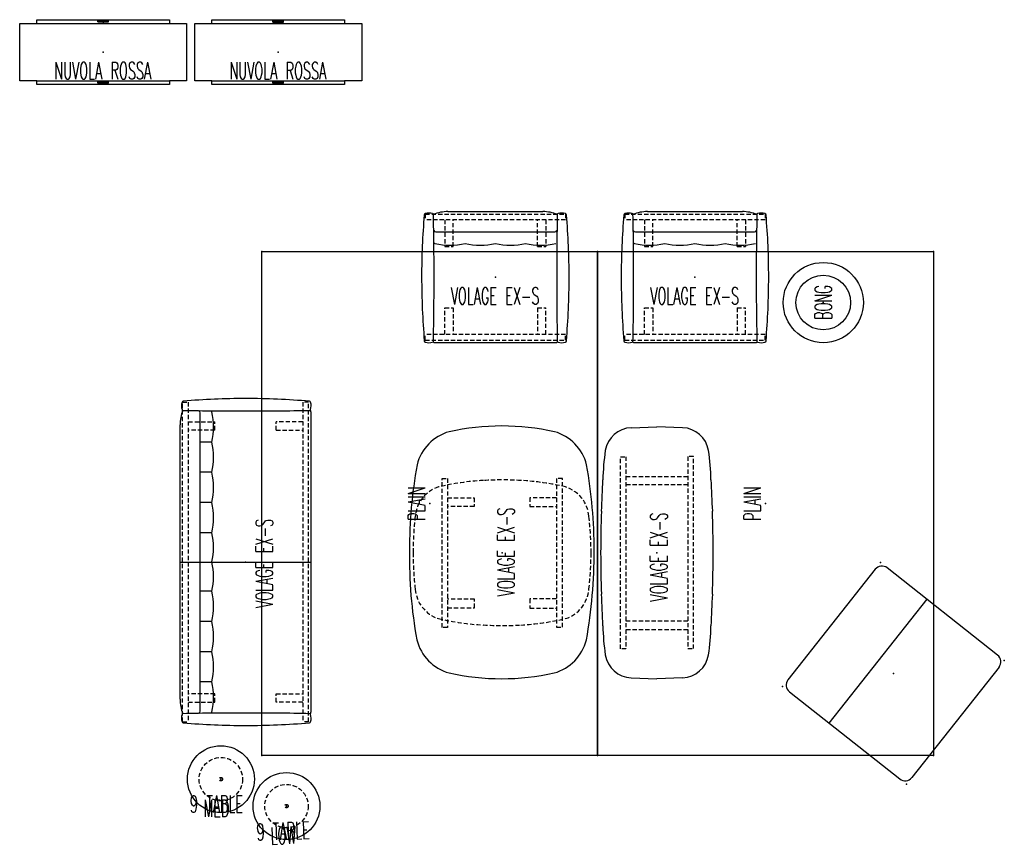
# Model space of a CAD drawing. Header units: inches. Extents: x -59 to 680, y -62 to 131.
# Tile 1 of 256: x -59 to 172, y -62 to 131. Entities that reach past the tile are written whole.
import ezdxf
from ezdxf.enums import TextEntityAlignment as Align

# ---------------------------------------------------------------- set-up
doc = ezdxf.new("R2010")
doc.units = ezdxf.units.IN
doc.header["$MEASUREMENT"] = 0
doc.linetypes.add('DASHEDX2', pattern=[1.5, 1, -0.5])
for name, color, linetype in [('A-FURN-P-COLLECTION-RUG', 3, 'Continuous'), ('A-FURN-P-COLLECTION-RUG-TEXT2', 3, 'Continuous'), ('A-FURN-P-COLLECTION-SEAT', 12, 'Continuous'), ('A-FURN-P-COLLECTION-SEAT-SUPPORT', 202, 'Continuous'), ('A-FURN-P-COLLECTION-SEAT-TEXT2', 12, 'Continuous'), ('A-FURN-P-COLLECTION-TABLE', 3, 'Continuous'), ('A-FURN-P-COLLECTION-TABLE-SUPPORT', 202, 'Continuous'), ('A-FURN-P-COLLECTION-TABLE-TEXT2', 3, 'Continuous'), ('A-FURN-P-COLLECTION-TABLE-TEXT3', 3, 'Continuous'), ('A-FURN-P-TEXT_UTEXT', 7, 'Continuous'), ('PSATTR', 7, 'Continuous')]:
    doc.layers.add(name, color=color, linetype=linetype)
doc.styles.add('0', font='TXT.SHX')
doc.styles.add('CAD_FNT', font='TXT.SHX', dxfattribs={"width": 0.6})
doc.styles.add('PMSymText', font='txt.shx', dxfattribs={"width": 0.65})
doc.styles.get("Standard").update_dxf_attribs({"font": 'arial.ttf'})

# ---------------------------------------------------------------- blocks, each defined once
blk = doc.blocks.new('HCGN-MNTP-2D')
at = {"layer": 'A-FURN-P-COLLECTION-RUG'}
for p, q in [((-59.06, -39.37), (-59.06, 39.37)), ((-59.06, 39.37), (59.06, 39.37)), ((59.06, 39.37), (59.06, -39.37)), ((59.06, -39.37), (-59.06, -39.37))]:
    blk.add_line(p, q, dxfattribs=at)
for p in [(-59.06, 39.37), (59.06, 39.37), (0, 0), (-59.06, -39.37), (59.06, -39.37)]:
    blk.add_point(p, dxfattribs=at)
at = {"layer": 'A-FURN-P-COLLECTION-RUG-TEXT2', "style": 'CAD_FNT', "width": 0.55, "flags": 8}
blk.add_attdef('ITEXT2', text='', height=4, dxfattribs=at).set_placement((0, -0.12), align=Align.BOTTOM_CENTER)
at = {"layer": 'A-FURN-P-TEXT_UTEXT', "style": 'PMSymText', "width": 0.65, "flags": 8}
for tag, p in [('PSUT1', (0, -45.38)), ('PSUT3', (0, -57.38))]:
    blk.add_attdef(tag, text='', height=4, dxfattribs=at).set_placement(p, align=Align.CENTER)
at = {"layer": 'A-FURN-P-TEXT_UTEXT', "style": 'PMSymText', "width": 0.65}
blk.add_attdef('PSUT2', text='', height=4, dxfattribs=at).set_placement((0, -51.38), align=Align.CENTER)
at = {"layer": 'PSATTR', "flags": 1}
for tag in ['PSON', 'PSMC', 'PSDH', 'PSPN', 'PSQT', 'PSEC', 'PST5', 'PST4', 'PST3', 'PST2', 'PST1']:
    blk.add_attdef(tag, text='', height=1, dxfattribs=at).set_placement((0, 0), align=Align.TOP_CENTER)
blk = doc.blocks.new('HCCE-BNGP-2D')
at = {"layer": 'A-FURN-P-COLLECTION-TABLE'}
for radius in [9.4, 6.4]:
    blk.add_circle((0, 0), radius, dxfattribs=at)
blk.add_point((0, 0), dxfattribs=at)
at = {"layer": 'A-FURN-P-COLLECTION-TABLE-TEXT2', "style": '0', "width": 0.55, "flags": 8}
blk.add_attdef('ITEXT2', text='', height=4, rotation=90, dxfattribs=at).set_placement((0, 0), align=Align.MIDDLE_CENTER)
at = {"layer": 'A-FURN-P-TEXT_UTEXT', "style": 'PMSymText', "width": 0.65, "flags": 8}
for tag, p in [('PSUT1', (0, -15.4)), ('PSUT3', (0, -27.4))]:
    blk.add_attdef(tag, text='', height=4, dxfattribs=at).set_placement(p, align=Align.CENTER)
at = {"layer": 'A-FURN-P-TEXT_UTEXT', "style": 'PMSymText', "width": 0.65}
blk.add_attdef('PSUT2', text='', height=4, dxfattribs=at).set_placement((0, -21.4), align=Align.CENTER)
at = {"layer": 'PSATTR', "flags": 1}
for tag in ['PSON', 'PSMC', 'PSDH', 'PSPN', 'PSQT', 'PSEC', 'PST5', 'PST4', 'PST3', 'PST2', 'PST1']:
    blk.add_attdef(tag, text='', height=1, dxfattribs=at).set_placement((0, 0), align=Align.TOP_CENTER)
blk = doc.blocks.new('HCCS-NRBC-W-2D')
at = {"layer": 'A-FURN-P-COLLECTION-TABLE'}
for p, q in [((-15.57, 6.73), (-15.57, 7.58)), ((-15.57, 7.58), (15.57, 7.58)), ((-1.25, 7.05), (-1.25, 7.32)), ((-1.25, 7.32), (1.25, 7.32)), ((-1.25, 7.05), (1.25, 7.05)), ((-1.18, 7.05), (-1.18, 7.32)), ((0, 7.58), (0, 6.73)), ((0, 7.54), (0, 7.54)), ((0, 7.54), (0, 7.54)), ((1.18, 7.05), (1.18, 7.32)), ((1.25, 7.05), (1.25, 7.32)), ((15.57, 7.58), (15.57, 6.73)), ((-19.57, 6.73), (-15.57, 6.73)), ((-19.57, -6.73), (-19.57, 6.73)), ((-15.57, 6.73), (15.57, 6.73)), ((15.57, 6.73), (19.57, 6.73)), ((19.57, 6.73), (19.57, -6.73)), ((-15.57, -6.73), (-19.57, -6.73)), ((-15.57, -7.58), (-15.57, -6.73)), ((-15.57, -6.73), (15.57, -6.73)), ((0, -6.73), (0, -7.58)), ((0, -6.77), (0, -6.77)), ((0, -6.77), (0, -6.77)), ((19.57, -6.73), (15.57, -6.73)), ((15.57, -6.73), (15.57, -7.58)), ((15.57, -7.58), (-15.57, -7.58)), ((-1.25, -7.26), (-1.25, -6.99)), ((-1.25, -6.99), (1.25, -6.99)), ((-1.25, -7.26), (1.25, -7.26)), ((-1.18, -7.26), (-1.18, -6.99)), ((1.18, -7.26), (1.18, -6.99)), ((1.25, -7.26), (1.25, -6.99))]:
    blk.add_line(p, q, dxfattribs=at)
blk.add_point((0, 0), dxfattribs=at)
at = {"layer": 'A-FURN-P-COLLECTION-TABLE-TEXT2', "style": '0', "width": 0.55, "flags": 8}
blk.add_attdef('ITEXT2', text='', height=4, dxfattribs=at).set_placement((-0.09, -7.57), align=Align.BOTTOM_CENTER)
at = {"layer": 'A-FURN-P-TEXT_UTEXT', "style": 'PMSymText', "width": 0.65, "flags": 8}
for tag, p in [('PSUT1', (0, -13.58)), ('PSUT3', (0, -25.58))]:
    blk.add_attdef(tag, text='', height=4, dxfattribs=at).set_placement(p, align=Align.CENTER)
at = {"layer": 'A-FURN-P-TEXT_UTEXT', "style": 'PMSymText', "width": 0.65}
blk.add_attdef('PSUT2', text='', height=4, dxfattribs=at).set_placement((0, -19.58), align=Align.CENTER)
at = {"layer": 'PSATTR', "flags": 1}
for tag in ['PSON', 'PSMC', 'PSDH', 'PSPN', 'PSQT', 'PSEC', 'PST5', 'PST4', 'PST3', 'PST2', 'PST1']:
    blk.add_attdef(tag, text='', height=1, dxfattribs=at).set_placement((0, 0), align=Align.TOP_CENTER)
blk = doc.blocks.new('HCCS-VSL1-1-2D')
at = {"layer": 'A-FURN-P-COLLECTION-SEAT'}
for p, q in [((-11.13, 15.36), (11.13, 15.36)), ((-13.97, 10.64), (13.97, 10.64)), ((-14.17, -15.36), (14.17, -15.36))]:
    blk.add_line(p, q, dxfattribs=at)
at = {"layer": 'A-FURN-P-COLLECTION-SEAT', "linetype": 'DASHEDX2'}
blk.add_line((16.43, 14.79), (16.43, 13.42), dxfattribs=at)
at = {"layer": 'A-FURN-P-COLLECTION-SEAT'}
for centre, radius, start, end in [((145.51, 0.31), 162.8, 174.9659, 180.1106), ((-16.32, 14.57), 0.341, 106.5828, 174.9659), ((-15.58, 12.07), 2.95, 72.7069, 106.5828), ((-14.78, 14.62), 0.28, 23.9488, 72.7069), ((-11.13, 5.93), 9.42, 90, 111.1644), ((-566.77, 1.94), 552.39, 359.7988, 1.327), ((11.13, 5.93), 9.42, 68.8356, 90), ((566.77, 1.94), 552.39, 178.673, 180.2012), ((14.78, 14.62), 0.28, 107.2931, 156.0512), ((15.58, 12.07), 2.95, 73.4172, 107.2931), ((16.32, 14.57), 0.341, 5.0341, 73.4172), ((-145.51, 0.31), 162.8, 359.8894, 5.0341), ((-13.97, 11.19), 0.559, 211.0986, 270.0784), ((13.97, 11.19), 0.559, 269.9216, 328.9014), ((-14.06, 8.45), 0.573, 231.1594, 258.5696), ((-10.62, 22.81), 15.33, 256.6154, 283.3278), ((-3.54, 22.81), 15.34, 256.6194, 283.3295), ((3.54, 22.81), 15.34, 256.6705, 283.3806), ((10.62, 22.81), 15.33, 256.6722, 283.3846), ((162.14, 0.03), 179.43, 180.0086, 184.7938), ((-617.31, -1.77), 602.93, 358.73326, 0.16841), ((617.31, -1.77), 602.93, 179.83159, 181.26674), ((-162.14, 0.03), 179.43, 355.2062, 359.9914), ((-16.32, -14.94), 0.341, 185.0341, 253.4172), ((-15.58, -12.43), 2.95, 253.4172, 287.2931), ((-14.78, -14.99), 0.28, 287.2931, 336.0512), ((-14.17, -14.8), 0.559, 222.7426, 270.0784), ((14.17, -14.8), 0.559, 269.9216, 317.2574), ((14.78, -14.99), 0.28, 203.9488, 252.7069), ((15.58, -12.43), 2.95, 252.7069, 286.5828), ((16.32, -14.94), 0.341, 286.5828, 354.9659)]:
    blk.add_arc(centre, radius, start, end, dxfattribs=at)
blk.add_point((0, 0), dxfattribs=at)
at = {"layer": 'A-FURN-P-COLLECTION-SEAT-SUPPORT', "linetype": 'DASHEDX2'}
for p, q in [((-16.43, 14.79), (-16.43, 13.42)), ((-16.43, 14.79), (16.43, 14.79)), ((16.43, 13.42), (-16.43, 13.42)), ((-11.84, 13.41), (-11.84, 7.17)), ((-9.88, 7.17), (-9.88, 13.41)), ((9.88, 7.17), (9.88, 13.41)), ((11.84, 13.41), (11.84, 7.17)), ((-11.84, 7.17), (-9.88, 7.17)), ((9.88, 7.17), (11.84, 7.17)), ((-11.84, -13.42), (-11.84, -7.18)), ((-11.84, -7.18), (-9.88, -7.18)), ((-9.88, -7.18), (-9.88, -13.42)), ((9.88, -7.18), (9.88, -13.42)), ((9.88, -7.18), (11.84, -7.18)), ((11.84, -13.42), (11.84, -7.18)), ((-16.43, -14.8), (-16.43, -13.43)), ((16.43, -13.43), (-16.43, -13.43)), ((16.43, -14.8), (16.43, -13.43)), ((-16.43, -14.8), (16.43, -14.8))]:
    blk.add_line(p, q, dxfattribs=at)
at = {"layer": 'A-FURN-P-COLLECTION-SEAT-TEXT2', "style": '0', "width": 0.55, "flags": 8}
blk.add_attdef('ITEXT2', text='', height=4, dxfattribs=at).set_placement((-0.07, -7.6), align=Align.BOTTOM_CENTER)
at = {"layer": 'A-FURN-P-TEXT_UTEXT', "style": 'PMSymText', "width": 0.65, "flags": 8}
for tag, p in [('PSUT1', (0, -21.39)), ('PSUT3', (0, -33.39))]:
    blk.add_attdef(tag, text='', height=4, dxfattribs=at).set_placement(p, align=Align.CENTER)
at = {"layer": 'A-FURN-P-TEXT_UTEXT', "style": 'PMSymText', "width": 0.65}
blk.add_attdef('PSUT2', text='', height=4, dxfattribs=at).set_placement((0, -27.39), align=Align.CENTER)
at = {"layer": 'PSATTR', "flags": 1}
for tag in ['PSON', 'PSMC', 'PSDH', 'PSPN', 'PSQT', 'PSEC', 'PST5', 'PST4', 'PST3', 'PST2', 'PST1']:
    blk.add_attdef(tag, text='', height=1, dxfattribs=at).set_placement((0, 0), align=Align.TOP_CENTER)
blk = doc.blocks.new('HCCS-VSL3-1-2D')
at = {"layer": 'A-FURN-P-COLLECTION-SEAT'}
for p, q in [((-32.15, 15.36), (32.15, 15.36)), ((0, 15.36), (0, -15.35)), ((-35, 10.64), (34.99, 10.64)), ((-28.11, 7.89), (-28.11, 10.64)), ((-21.02, 7.89), (-21.02, 10.64)), ((-13.94, 7.89), (-13.94, 10.64)), ((-6.85, 7.9), (-6.85, 10.64)), ((6.85, 7.9), (6.85, 10.64)), ((13.94, 7.89), (13.94, 10.64)), ((21.02, 7.89), (21.02, 10.64)), ((28.11, 7.89), (28.11, 10.64)), ((-35.19, -15.35), (35.19, -15.35))]:
    blk.add_line(p, q, dxfattribs=at)
for centre, radius, start, end in [((124.49, 0.32), 162.8, 174.9659, 180.1106), ((-37.35, 14.57), 0.341, 106.5828, 174.9659), ((-36.6, 12.07), 2.95, 72.7069, 106.5828), ((-35.81, 14.62), 0.28, 23.9488, 72.7069), ((-32.15, 5.94), 9.42, 90, 111.1644), ((-587.79, 1.94), 552.39, 359.7988, 1.327), ((32.15, 5.94), 9.42, 68.8356, 90), ((587.79, 1.94), 552.39, 178.673, 180.2012), ((35.81, 14.62), 0.28, 107.2931, 156.0512), ((36.6, 12.07), 2.95, 73.4172, 107.2931), ((37.35, 14.57), 0.341, 5.0341, 73.4172), ((-124.49, 0.32), 162.8, 359.8894, 5.0341), ((-35, 11.2), 0.559, 211.0986, 270.0784), ((35, 11.2), 0.559, 269.9216, 328.9014), ((-35.09, 8.44), 0.551, 230.7631, 258.8397), ((-31.64, 22.81), 15.33, 256.6154, 283.3278), ((-24.56, 22.82), 15.34, 256.6194, 283.3295), ((-17.49, 22.82), 15.34, 256.6705, 283.3806), ((-10.4, 22.81), 15.33, 256.6722, 283.3846), ((-3.42, 21.98), 14.5, 256.285, 283.5975), ((3.42, 21.98), 14.5, 256.4025, 283.715), ((10.4, 22.81), 15.33, 256.6154, 283.3278), ((17.49, 22.82), 15.34, 256.6194, 283.3295), ((24.56, 22.82), 15.34, 256.6705, 283.3806), ((31.64, 22.81), 15.33, 256.6722, 283.3846), ((35.09, 8.44), 0.551, 281.1603, 309.2369), ((141.12, 0.03), 179.43, 180.0086, 184.7938), ((-638.33, -1.77), 602.93, 358.73326, 0.16841), ((638.33, -1.77), 602.93, 179.83159, 181.26674), ((-141.12, 0.03), 179.43, 355.2062, 359.9914), ((-37.35, -14.93), 0.341, 185.0341, 253.4172), ((-36.6, -12.43), 2.95, 253.4172, 287.2931), ((-35.81, -14.98), 0.28, 287.2931, 336.0512), ((-35.19, -14.79), 0.559, 222.7426, 270.0784), ((35.19, -14.79), 0.559, 269.9216, 317.2574), ((35.81, -14.98), 0.28, 203.9488, 252.7069), ((36.6, -12.43), 2.95, 252.7069, 286.5828), ((37.35, -14.93), 0.341, 286.5828, 354.9659)]:
    blk.add_arc(centre, radius, start, end, dxfattribs=at)
blk.add_point((0, 0), dxfattribs=at)
at = {"layer": 'A-FURN-P-COLLECTION-SEAT-SUPPORT', "linetype": 'DASHEDX2'}
for p, q in [((-37.46, 14.79), (37.46, 14.79)), ((-37.46, 14.79), (-37.46, 13.43)), ((37.46, 14.79), (37.46, 13.43)), ((37.46, 13.43), (-37.46, 13.43)), ((-32.87, 13.41), (-32.87, 7.18)), ((-30.91, 7.18), (-30.91, 13.41)), ((30.91, 7.18), (30.91, 13.41)), ((32.87, 13.41), (32.87, 7.18)), ((-32.87, 7.18), (-30.91, 7.18)), ((30.91, 7.18), (32.87, 7.18)), ((-32.87, -13.41), (-32.87, -7.18)), ((-32.87, -7.18), (-30.91, -7.18)), ((-30.91, -7.18), (-30.91, -13.41)), ((30.91, -7.18), (30.91, -13.41)), ((30.91, -7.18), (32.87, -7.18)), ((32.87, -13.41), (32.87, -7.18)), ((37.46, -13.43), (-37.46, -13.43)), ((-37.46, -14.79), (-37.46, -13.43)), ((37.46, -14.79), (37.46, -13.43)), ((-37.46, -14.79), (37.46, -14.79))]:
    blk.add_line(p, q, dxfattribs=at)
at = {"layer": 'A-FURN-P-COLLECTION-SEAT-TEXT2', "style": '0', "width": 0.55, "flags": 8}
blk.add_attdef('ITEXT2', text='', height=4, dxfattribs=at).set_placement((-0.32, -7.6), align=Align.BOTTOM_CENTER)
at = {"layer": 'A-FURN-P-TEXT_UTEXT', "style": 'PMSymText', "width": 0.65, "flags": 8}
for tag, p in [('PSUT1', (0, -21.39)), ('PSUT3', (0, -33.39))]:
    blk.add_attdef(tag, text='', height=4, dxfattribs=at).set_placement(p, align=Align.CENTER)
at = {"layer": 'A-FURN-P-TEXT_UTEXT', "style": 'PMSymText', "width": 0.65}
blk.add_attdef('PSUT2', text='', height=4, dxfattribs=at).set_placement((0, -27.39), align=Align.CENTER)
at = {"layer": 'PSATTR', "flags": 1}
for tag in ['PSON', 'PSMC', 'PSDH', 'PSPN', 'PSQT', 'PSEC', 'PST5', 'PST4', 'PST3', 'PST2', 'PST1']:
    blk.add_attdef(tag, text='', height=1, dxfattribs=at).set_placement((0, 0), align=Align.TOP_CENTER)
blk = doc.blocks.new('HCCS-VXTO-11-2D')
at = {"layer": 'A-FURN-P-COLLECTION-TABLE'}
for p, q in [((-29.31, 6.02), (-29.52, 0)), ((29.31, 6.02), (29.52, 0)), ((-29.31, -6.02), (-29.52, 0)), ((29.31, -6.02), (29.52, 0))]:
    blk.add_line(p, q, dxfattribs=at)
for centre, radius, start, end in [((-22.93, 5.8), 6.38, 99.195, 178.0206), ((-15.41, -48.6), 61.3, 91.5774, 98.0144), ((-23.34, 235.06), 222.47, 271.6077, 273.5062), ((0.18, -255.91), 269.1, 90.0485, 92.1098), ((-0.18, -255.91), 269.1, 87.8902, 89.9515), ((23.34, 235.06), 222.47, 266.4938, 268.3923), ((15.41, -48.6), 61.3, 81.9856, 88.4226), ((22.93, 5.8), 6.38, 1.9794, 80.805), ((-22.93, -5.8), 6.38, 181.9794, 260.805), ((22.93, -5.8), 6.38, 279.195, 358.0206), ((-15.41, 48.6), 61.3, 261.9856, 268.4226), ((-23.34, -235.06), 222.47, 86.4938, 88.3923), ((0.18, 255.91), 269.1, 267.8902, 269.9515), ((-0.18, 255.91), 269.1, 270.0485, 272.1098), ((23.34, -235.06), 222.47, 91.6077, 93.5062), ((15.41, 48.6), 61.3, 271.5774, 278.0144)]:
    blk.add_arc(centre, radius, start, end, dxfattribs=at)
blk.add_point((0, 0), dxfattribs=at)
blk.add_point((0, 0), dxfattribs=at)
at = {"layer": 'A-FURN-P-COLLECTION-TABLE-SUPPORT', "linetype": 'DASHEDX2'}
for p, q in [((-22.51, 8.56), (22.52, 8.56)), ((-22.51, 7.26), (-22.51, 8.56)), ((22.52, 7.26), (-22.51, 7.26)), ((-18.03, -7.27), (-18.03, 7.26)), ((-15.93, 7.26), (-15.93, -7.27)), ((15.92, -7.27), (15.92, 7.26)), ((17.88, 7.26), (17.88, -7.27)), ((22.52, 8.56), (22.52, 7.26)), ((22.53, -7.27), (-22.48, -7.27)), ((-22.48, -7.27), (-22.48, -8.58)), ((-22.48, -8.58), (22.53, -8.58)), ((22.53, -8.58), (22.53, -7.27))]:
    blk.add_line(p, q, dxfattribs=at)
at = {"layer": 'A-FURN-P-COLLECTION-TABLE-TEXT2', "style": '0', "width": 0.55, "flags": 8}
blk.add_attdef('ITEXT2', text='', height=4, dxfattribs=at).set_placement((-1.01, -3.66), align=Align.BOTTOM_CENTER)
at = {"layer": 'A-FURN-P-TEXT_UTEXT', "style": 'PMSymText', "width": 0.65, "flags": 8}
for tag, p in [('PSUT1', (0, -19.19)), ('PSUT3', (0, -31.19))]:
    blk.add_attdef(tag, text='', height=4, dxfattribs=at).set_placement(p, align=Align.CENTER)
at = {"layer": 'A-FURN-P-TEXT_UTEXT', "style": 'PMSymText', "width": 0.65}
blk.add_attdef('PSUT2', text='', height=4, dxfattribs=at).set_placement((0, -25.19), align=Align.CENTER)
at = {"layer": 'PSATTR', "flags": 1}
for tag in ['PSON', 'PSMC', 'PSDH', 'PSPN', 'PSQT', 'PSEC', 'PST5', 'PST4', 'PST3', 'PST2', 'PST1']:
    blk.add_attdef(tag, text='', height=1, dxfattribs=at).set_placement((0, 0), align=Align.TOP_CENTER)
blk = doc.blocks.new('HCCS-VXTO-22-2D')
at = {"layer": 'A-FURN-P-COLLECTION-TABLE'}
for centre, radius, start, end in [((-1.22, -85.25), 106.97, 89.0661, 100.3483), ((0.85, -89.5), 111.21, 79.7548, 90.1706), ((-17.72, 9.45), 10.88, 104.5007, 164.0905), ((17.91, 9.4), 10.88, 15.9095, 75.4993), ((26.82, 0.19), 56.34, 167.4513, 180.0916), ((-26.63, 0.14), 56.34, 359.9084, 12.5487), ((26.82, 0.01), 56.34, 179.9084, 192.5487), ((-26.63, -0.04), 56.34, 347.4513, 0.0916), ((-17.72, -9.25), 10.88, 195.9095, 255.4993), ((17.91, -9.3), 10.88, 284.5007, 344.0905), ((0.13, 95.54), 117.14, 259.8867, 270.1958), ((0.85, 89.6), 111.19, 269.8339, 280.2455)]:
    blk.add_arc(centre, radius, start, end, dxfattribs=at)
at = {"layer": 'A-FURN-P-COLLECTION-TABLE', "linetype": 'DASHEDX2'}
for centre, radius, start, end in [((0.19, -55.81), 76.68, 90.1416, 96.5499), ((-0.19, -55.81), 76.68, 83.4501, 89.8584), ((-7.91, 12.49), 7.9, 94.7101, 162.2023), ((7.91, 12.49), 7.9, 17.7977, 85.2899), ((45.46, 0.84), 62.5, 166.997, 176.7551), ((-45.46, 0.84), 62.5, 3.2449, 13.003), ((57.1, 0), 74.16, 176.6168, 183.3832), ((-57.08, 0), 74.15, 356.616, 3.384), ((45.46, -0.84), 62.5, 183.2449, 193.003), ((-45.46, -0.84), 62.5, 346.997, 356.7551), ((-7.91, -12.49), 7.9, 197.7977, 265.2899), ((7.91, -12.49), 7.9, 274.7101, 342.2023), ((0.19, 55.81), 76.68, 263.4501, 269.8584), ((-0.19, 55.81), 76.68, 270.1416, 276.5499)]:
    blk.add_arc(centre, radius, start, end, dxfattribs=at)
at = {"layer": 'A-FURN-P-COLLECTION-TABLE'}
blk.add_point((0, 0), dxfattribs=at)
at = {"layer": 'A-FURN-P-COLLECTION-TABLE-SUPPORT', "linetype": 'DASHEDX2'}
for p, q in [((-17.49, 14.07), (17.39, 14.07)), ((-17.49, 12.78), (-17.49, 14.07)), ((17.39, 14.07), (17.39, 12.78)), ((17.39, 12.78), (-17.49, 12.78)), ((-12.9, 12.78), (-12.9, 6.47)), ((-10.85, 6.47), (-10.85, 12.78)), ((10.88, 6.53), (10.88, 12.78)), ((12.86, 12.78), (12.86, 6.53)), ((-12.9, 6.47), (-10.85, 6.47)), ((12.86, 6.53), (10.88, 6.53)), ((-10.83, -6.54), (-12.96, -6.54)), ((-12.96, -6.54), (-12.96, -12.76)), ((-10.83, -12.76), (-10.83, -6.54)), ((12.91, -6.5), (10.82, -6.5)), ((10.82, -6.5), (10.82, -12.76)), ((12.91, -12.76), (12.91, -6.5)), ((17.38, -12.76), (-17.42, -12.76)), ((-17.42, -12.76), (-17.42, -14.15)), ((17.38, -14.15), (17.38, -12.76)), ((-17.42, -14.15), (17.38, -14.15))]:
    blk.add_line(p, q, dxfattribs=at)
at = {"layer": 'A-FURN-P-COLLECTION-TABLE-TEXT2', "style": '0', "width": 0.55, "flags": 8}
blk.add_attdef('ITEXT2', text='', height=4, dxfattribs=at).set_placement((0.18, -4.1), align=Align.BOTTOM_CENTER)
at = {"layer": 'A-FURN-P-TEXT_UTEXT', "style": 'PMSymText', "width": 0.65, "flags": 8}
for tag, p in [('PSUT1', (0.09, -27.6)), ('PSUT3', (0.09, -39.6))]:
    blk.add_attdef(tag, text='', height=4, dxfattribs=at).set_placement(p, align=Align.CENTER)
at = {"layer": 'A-FURN-P-TEXT_UTEXT', "style": 'PMSymText', "width": 0.65}
blk.add_attdef('PSUT2', text='', height=4, dxfattribs=at).set_placement((0.09, -33.6), align=Align.CENTER)
at = {"layer": 'PSATTR', "flags": 1}
for tag in ['PSON', 'PSMC', 'PSDH', 'PSPN', 'PSQT', 'PSEC', 'PST5', 'PST4', 'PST3', 'PST2', 'PST1']:
    blk.add_attdef(tag, text='', height=1, dxfattribs=at).set_placement((0, 0), align=Align.TOP_CENTER)
blk = doc.blocks.new('HCGN-MSFP-2D')
at = {"layer": 'A-FURN-P-COLLECTION-SEAT'}
for p, q in [((0, -35), (0, -2)), ((35, 0), (2, 0)), ((23.17, -37), (23.17, 0)), ((37, -35), (37, -2)), ((2, -37), (35, -37))]:
    blk.add_line(p, q, dxfattribs=at)
for centre, start, end in [((2, -2), 90, 180), ((35, -2), 0, 90), ((2, -35), 180, 270), ((35, -35), 270, 0)]:
    blk.add_arc(centre, 2, start, end, dxfattribs=at)
for p in [(0, 0), (37, 0), (18.5, -18.5), (0, -37), (37, -37)]:
    blk.add_point(p, dxfattribs=at)
at = {"layer": 'A-FURN-P-TEXT_UTEXT', "style": 'PMSymText', "width": 0.65, "flags": 8}
for tag, p in [('PSUT1', (17.49, -43)), ('PSUT3', (17.49, -55))]:
    blk.add_attdef(tag, text='', height=4, dxfattribs=at).set_placement(p, align=Align.CENTER)
at = {"layer": 'A-FURN-P-TEXT_UTEXT', "style": 'PMSymText', "width": 0.65}
blk.add_attdef('PSUT2', text='', height=4, dxfattribs=at).set_placement((17.49, -49), align=Align.CENTER)
at = {"layer": 'PSATTR', "flags": 1}
for tag in ['PSON', 'PSMC', 'PSDH', 'PSPN', 'PSQT', 'PSEC', 'PST5', 'PST4', 'PST3', 'PST2', 'PST1']:
    blk.add_attdef(tag, text='', height=1, dxfattribs=at).set_placement((0, 0), align=Align.TOP_CENTER)
blk = doc.blocks.new('HCCS-9TO-1S-2D')
at = {"layer": 'A-FURN-P-COLLECTION-TABLE'}
blk.add_circle((0, 0), 7.85, dxfattribs=at)
blk.add_point((0, 0), dxfattribs=at)
at = {"layer": 'A-FURN-P-COLLECTION-TABLE-SUPPORT', "linetype": 'DASHEDX2'}
for radius in [5.09, 0.4]:
    blk.add_circle((0, 0), radius, dxfattribs=at)
at = {"layer": 'A-FURN-P-COLLECTION-TABLE-TEXT2', "style": '0', "width": 0.55, "flags": 8}
blk.add_attdef('ITEXT2', text='', height=4, dxfattribs=at).set_placement((-1.04, -9.01), align=Align.BOTTOM_CENTER)
at = {"layer": 'A-FURN-P-COLLECTION-TABLE-TEXT3', "style": '0', "width": 0.55, "flags": 8}
blk.add_attdef('ITEXT3', text='', height=4, dxfattribs=at).set_placement((-1.04, -10.06), align=Align.BOTTOM_CENTER)
at = {"layer": 'A-FURN-P-TEXT_UTEXT', "style": 'PMSymText', "width": 0.65, "flags": 8}
for tag, p in [('PSUT1', (0, -14.73)), ('PSUT3', (0, -26.73))]:
    blk.add_attdef(tag, text='', height=4, dxfattribs=at).set_placement(p, align=Align.CENTER)
at = {"layer": 'A-FURN-P-TEXT_UTEXT', "style": 'PMSymText', "width": 0.65}
blk.add_attdef('PSUT2', text='', height=4, dxfattribs=at).set_placement((0, -20.73), align=Align.CENTER)
at = {"layer": 'PSATTR', "flags": 1}
for tag in ['PSON', 'PSMC', 'PSDH', 'PSPN', 'PSQT', 'PSEC', 'PST5', 'PST4', 'PST3', 'PST2', 'PST1']:
    blk.add_attdef(tag, text='', height=1, dxfattribs=at).set_placement((0, 0), align=Align.TOP_CENTER)
blk = doc.blocks.new('HCCS-9TO-2S-2D')
at = {"layer": 'A-FURN-P-COLLECTION-TABLE'}
blk.add_circle((0, 0), 7.85, dxfattribs=at)
blk.add_point((0, 0), dxfattribs=at)
at = {"layer": 'A-FURN-P-COLLECTION-TABLE-SUPPORT', "linetype": 'DASHEDX2'}
for radius in [5.09, 0.4]:
    blk.add_circle((0, 0), radius, dxfattribs=at)
at = {"layer": 'A-FURN-P-COLLECTION-TABLE-TEXT2', "style": '0', "width": 0.55, "flags": 8}
blk.add_attdef('ITEXT2', text='', height=4, dxfattribs=at).set_placement((-1.04, -9.01), align=Align.BOTTOM_CENTER)
at = {"layer": 'A-FURN-P-COLLECTION-TABLE-TEXT3', "style": '0', "width": 0.55, "flags": 8}
blk.add_attdef('ITEXT3', text='', height=4, dxfattribs=at).set_placement((-1.04, -10.06), align=Align.BOTTOM_CENTER)
at = {"layer": 'A-FURN-P-TEXT_UTEXT', "style": 'PMSymText', "width": 0.65, "flags": 8}
for tag, p in [('PSUT1', (0, -14.73)), ('PSUT3', (0, -26.73))]:
    blk.add_attdef(tag, text='', height=4, dxfattribs=at).set_placement(p, align=Align.CENTER)
at = {"layer": 'A-FURN-P-TEXT_UTEXT', "style": 'PMSymText', "width": 0.65}
blk.add_attdef('PSUT2', text='', height=4, dxfattribs=at).set_placement((0, -20.73), align=Align.CENTER)
at = {"layer": 'PSATTR', "flags": 1}
for tag in ['PSON', 'PSMC', 'PSDH', 'PSPN', 'PSQT', 'PSEC', 'PST5', 'PST4', 'PST3', 'PST2', 'PST1']:
    blk.add_attdef(tag, text='', height=1, dxfattribs=at).set_placement((0, 0), align=Align.TOP_CENTER)

msp = doc.modelspace()

# ---------------------------------------------------------------- block references
ref = msp.add_blockref('HCCS-NRBC-W-2D', (-39.35, 123.23))
ref.add_attrib('ITEXT2', 'NUVOLA ROSSA', dxfattribs={"layer": 'A-FURN-P-COLLECTION-TABLE-TEXT2', "height": 4, "style": '0', "width": 0.55}).set_placement((-39.44, 115.66), align=Align.BOTTOM_CENTER)
ref = msp.add_blockref('HCCS-NRBC-W-2D', (1.71, 123.22))
ref.add_attrib('ITEXT2', 'NUVOLA ROSSA', dxfattribs={"layer": 'A-FURN-P-COLLECTION-TABLE-TEXT2', "height": 4, "style": '0', "width": 0.55}).set_placement((1.62, 115.65), align=Align.BOTTOM_CENTER)
ref = msp.add_blockref('HCCS-VSL1-1-2D', (52.62, 70.48))
ref.add_attrib('ITEXT2', 'VOLAGE EX-S', dxfattribs={"layer": 'A-FURN-P-COLLECTION-SEAT-TEXT2', "height": 4, "style": '0', "width": 0.55}).set_placement((52.56, 62.88), align=Align.BOTTOM_CENTER)
ref = msp.add_blockref('HCCS-VSL1-1-2D', (99.42, 70.48))
ref.add_attrib('ITEXT2', 'VOLAGE EX-S', dxfattribs={"layer": 'A-FURN-P-COLLECTION-SEAT-TEXT2', "height": 4, "style": '0', "width": 0.55}).set_placement((99.35, 62.88), align=Align.BOTTOM_CENTER)
ref = msp.add_blockref('HCGN-MNTP-2D', (37.23, 17.41), dxfattribs=dict(rotation=90))
ref.add_attrib('ITEXT2', 'PLAIN', dxfattribs={"layer": 'A-FURN-P-COLLECTION-RUG-TEXT2', "height": 4, "rotation": 90, "style": 'CAD_FNT', "width": 0.55}).set_placement((37.35, 17.41), align=Align.BOTTOM_CENTER)
ref = msp.add_blockref('HCGN-MNTP-2D', (115.97, 17.41), dxfattribs=dict(rotation=90))
ref.add_attrib('ITEXT2', 'PLAIN', dxfattribs={"layer": 'A-FURN-P-COLLECTION-RUG-TEXT2', "height": 4, "rotation": 90, "style": 'CAD_FNT', "width": 0.55}).set_placement((116.09, 17.41), align=Align.BOTTOM_CENTER)
ref = msp.add_blockref('HCCE-BNGP-2D', (129.51, 64.51))
ref.add_attrib('ITEXT2', 'BONG', dxfattribs={"layer": 'A-FURN-P-COLLECTION-TABLE-TEXT2', "height": 4, "rotation": 90, "style": '0', "width": 0.55}).set_placement((129.51, 64.51), align=Align.MIDDLE_CENTER)
ref = msp.add_blockref('HCCS-VSL3-1-2D', (-5.96, 3.7), dxfattribs=dict(rotation=90.00000000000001))
ref.add_attrib('ITEXT2', 'VOLAGE EX-S', dxfattribs={"layer": 'A-FURN-P-COLLECTION-SEAT-TEXT2', "height": 4, "rotation": 90, "style": '0', "width": 0.55}).set_placement((1.64, 3.38), align=Align.BOTTOM_CENTER)
ref = msp.add_blockref('HCCS-VXTO-22-2D', (54.19, 5.87), dxfattribs=dict(rotation=90.00000000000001))
ref.add_attrib('ITEXT2', 'VOLAGE EX-S', dxfattribs={"layer": 'A-FURN-P-COLLECTION-TABLE-TEXT2', "height": 4, "rotation": 90, "style": '0', "width": 0.55}).set_placement((58.3, 6.05), align=Align.BOTTOM_CENTER)
ref = msp.add_blockref('HCCS-VXTO-11-2D', (90.5, 5.87), dxfattribs=dict(rotation=90.00000000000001))
ref.add_attrib('ITEXT2', 'VOLAGE EX-S', dxfattribs={"layer": 'A-FURN-P-COLLECTION-TABLE-TEXT2', "height": 4, "rotation": 90, "style": '0', "width": 0.55}).set_placement((94.15, 4.87), align=Align.BOTTOM_CENTER)
at = {"rotation": 141.6927475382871}
msp.add_blockref('HCGN-MSFP-2D', (149.02, -48.4), dxfattribs=at)
ref = msp.add_blockref('HCCS-9TO-2S-2D', (-11.74, -47.2))
ref.add_attrib('ITEXT2', '9 TABLE', dxfattribs={"layer": 'A-FURN-P-COLLECTION-TABLE-TEXT2', "height": 4, "style": '0', "width": 0.55}).set_placement((-12.78, -56.22), align=Align.BOTTOM_CENTER)
ref.add_attrib('ITEXT3', 'MED', dxfattribs={"layer": 'A-FURN-P-COLLECTION-TABLE-TEXT3', "height": 4, "style": '0', "width": 0.55}).set_placement((-12.78, -57.26), align=Align.BOTTOM_CENTER)
ref = msp.add_blockref('HCCS-9TO-1S-2D', (3.64, -53.51), dxfattribs=dict(rotation=2.323931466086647))
ref.add_attrib('ITEXT2', '9 TABLE', dxfattribs={"layer": 'A-FURN-P-COLLECTION-TABLE-TEXT2', "height": 4, "rotation": 2.3239, "style": '0', "width": 0.55}).set_placement((2.97, -62.56), align=Align.BOTTOM_CENTER)
ref.add_attrib('ITEXT3', 'LOW', dxfattribs={"layer": 'A-FURN-P-COLLECTION-TABLE-TEXT3', "height": 4, "rotation": 2.3239, "style": '0', "width": 0.55}).set_placement((3.01, -63.6), align=Align.BOTTOM_CENTER)

doc.saveas('drawing.dxf')
